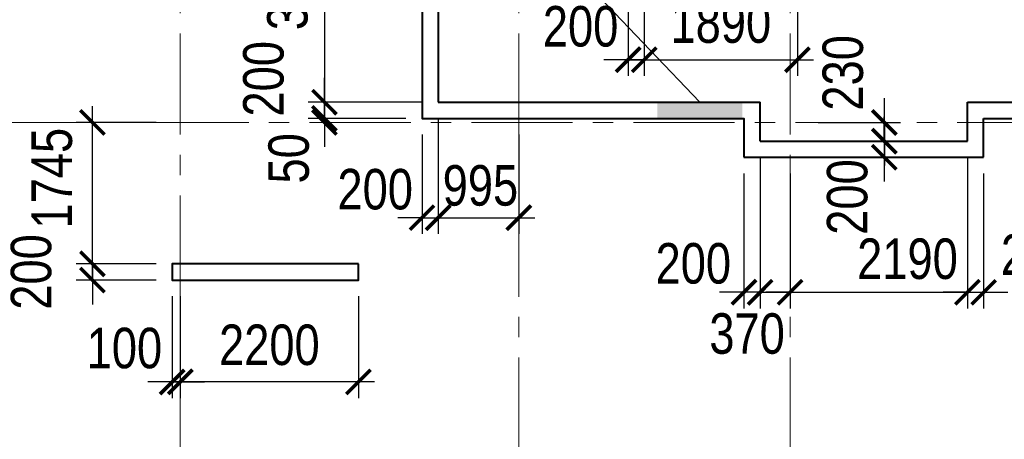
# Model space of a CAD drawing. Extents: x -8631841 to -8525813, y 4017860 to 4564755.
# Tile 47 of 112: x -8600995 to -8588837, y 4297216 to 4302394. Entities that reach past the tile are written whole.
import ezdxf

# ---------------------------------------------------------------- set-up
doc = ezdxf.new("R2010")
doc.units = 0
doc.header["$LTSCALE"] = 1000
doc.header["$MEASUREMENT"] = 0
doc.linetypes.add('CENTER', pattern=[2, 1.25, -0.25, 0.25, -0.25])
for name, color, linetype, lineweight in [('CК-400-Т(двери)', 7, 'Continuous', 20), ('СК-040-С(тены)', 12, 'Continuous', 40), ('СК-043-С-ПИЛОНЫ', 5, 'Continuous', 40), ('СК-100-О(си)', 7, 'CENTER', 15), ('СК-300-Р(азмеры)', 7, 'Continuous', 20), ('СК-343-Р-КОЛОННЫ', 7, 'Continuous', 13), ('СК-600-Ш(триховка', 7, 'Continuous', 15)]:
    doc.layers.add(name, color=color, linetype=linetype, lineweight=lineweight)
doc.styles.add('RUSS', font='arial.ttf', dxfattribs={"width": 0.8})
doc.dimstyles.new('100-200', dxfattribs={"dimscale": 0, "dimtxt": 500, "dimasz": 300, "dimexe": 200, "dimexo": 200, "dimgap": 200, "dimtad": 1, "dimdec": 0, "dimzin": 0, "dimdsep": 46, "dimtxsty": 'RUSS', "dimblk": 'ARCHTICK', "dimcen": 0.096, "dimdle": 200, "dimclrd": 7, "dimclre": 7, "dimclrt": 256, "dimadec": 0, "dimazin": 0, "dimtfac": 1, "dimtdec": 0, "dimtmove": 2, "dimatfit": 3, "dimldrblk": 'OBLIQUE', "dimfxl": 1, "dimtolj": 1, "dimtzin": 0, "dimarcsym": 0})

# ---------------------------------------------------------------- blocks, each defined once
blk = doc.blocks.new('оси')
at = {"layer": 'СК-100-О(си)'}
for p, q in [((-40280.2, 18534.9), (-40280.2, -7257.5)), ((-36100.2, 18534.9), (-36100.2, -7257.5)), ((-32750.1, 18534.9), (-32750.1, -7257.5)), ((-46685.3, 7435), (6554.2, 7435))]:
    blk.add_line(p, q, dxfattribs=at)
blk = doc.blocks.new('A$C858fb3ef')
at = {"layer": 'СК-300-Р(азмеры)'}
blk.add_blockref('оси', (0, 0), dxfattribs=at)
blk = doc.blocks.new('A$C573b34c5')
blk.add_blockref('A$C858fb3ef', (0, 0))
blk = doc.blocks.new('_ArchTick')
at = {"color": 0, "linetype": 'ByBlock', "const_width": 0.15}
blk.add_lwpolyline([(-0.5, -0.5), (0.5, 0.5)], dxfattribs=at)
blk = doc.blocks.new('*D497')
at = {"layer": 'Defpoints', "color": 0, "transparency": 16777216}
for p in [(-8599112, 4299381), (-8600097, 4299181), (-8599112, 4299181)]:
    blk.add_point(p, dxfattribs=at)
at = {"layer": 'СК-343-Р-КОЛОННЫ', "color": 7, "lineweight": -2, "transparency": 16777216}
for p, q in [((-8600097, 4299381), (-8600097, 4299681)), ((-8599312, 4299381), (-8600297, 4299381)), ((-8600097, 4299381), (-8600097, 4299181)), ((-8599312, 4299181), (-8600297, 4299181)), ((-8600097, 4299181), (-8600097, 4298881))]:
    blk.add_line(p, q, dxfattribs=at)
at = {"layer": 'СК-343-Р-КОЛОННЫ', "color": 7, "lineweight": -2, "transparency": 16777216, "xscale": 300, "yscale": 300, "zscale": 300}
for p, rotation in [((-8600097, 4299381), 270), ((-8600097, 4299181), 90)]:
    blk.add_blockref('_ArchTick', p, dxfattribs=dict(at, rotation=rotation))
at = {"layer": 'СК-343-Р-КОЛОННЫ', "transparency": 16777216, "insert": (-8600852, 4299281), "char_height": 500, "attachment_point": 5, "rotation": 90, "style": 'RUSS'}
blk.add_mtext('\\A1;200', dxfattribs=at)
blk = doc.blocks.new('_Oblique')
at = {"color": 0, "linetype": 'ByBlock', "lineweight": -2}
blk.add_line((-0.5, -0.5), (0.5, 0.5), dxfattribs=at)
blk = doc.blocks.new('*D498')
at = {"layer": 'Defpoints', "color": 0, "transparency": 16777216}
for p in [(-8600097, 4301126), (-8599112, 4301126), (-8599112, 4299381)]:
    blk.add_point(p, dxfattribs=at)
at = {"layer": 'СК-343-Р-КОЛОННЫ', "color": 7, "lineweight": -2, "transparency": 16777216}
for p, q in [((-8600097, 4299181), (-8600097, 4301326)), ((-8599312, 4301126), (-8600297, 4301126)), ((-8599312, 4299381), (-8600297, 4299381))]:
    blk.add_line(p, q, dxfattribs=at)
at = {"layer": 'СК-343-Р-КОЛОННЫ', "color": 7, "lineweight": -2, "transparency": 16777216, "xscale": 300, "yscale": 300, "zscale": 300}
for p, rotation in [((-8600097, 4301126), 90), ((-8600097, 4299381), 270)]:
    blk.add_blockref('_ArchTick', p, dxfattribs=dict(at, rotation=rotation))
at = {"layer": 'СК-343-Р-КОЛОННЫ', "transparency": 16777216, "insert": (-8600596, 4300438), "char_height": 500, "attachment_point": 5, "rotation": 90, "style": 'RUSS'}
blk.add_mtext('\\A1;1745', dxfattribs=at)
blk = doc.blocks.new('*D416')
at = {"layer": 'Defpoints', "color": 0, "transparency": 16777216}
for p in [(-8591392, 4303175), (-8591192, 4302975), (-8590033, 4302975)]:
    blk.add_point(p, dxfattribs=at)
at = {"layer": 'СК-343-Р-КОЛОННЫ', "color": 7, "lineweight": -2, "transparency": 16777216}
for p, q in [((-8590033, 4303175), (-8590033, 4303475)), ((-8591192, 4303175), (-8589833, 4303175)), ((-8590033, 4303175), (-8590033, 4302975)), ((-8590992, 4302975), (-8589833, 4302975)), ((-8590033, 4302975), (-8590033, 4302675))]:
    blk.add_line(p, q, dxfattribs=at)
at = {"layer": 'СК-343-Р-КОЛОННЫ', "color": 7, "lineweight": -2, "transparency": 16777216, "xscale": 300, "yscale": 300, "zscale": 300}
for p, rotation in [((-8590033, 4303175), 270), ((-8590033, 4302975), 90)]:
    blk.add_blockref('_ArchTick', p, dxfattribs=dict(at, rotation=rotation))
at = {"layer": 'СК-343-Р-КОЛОННЫ', "transparency": 16777216, "insert": (-8589358, 4303024), "char_height": 500, "attachment_point": 5, "rotation": 90, "style": 'RUSS'}
blk.add_mtext('\\A1;200', dxfattribs=at)
blk = doc.blocks.new('*D420')
at = {"layer": 'Defpoints', "color": 0, "transparency": 16777216}
for p in [(-8593282, 4303175), (-8591392, 4303175), (-8591392, 4301900)]:
    blk.add_point(p, dxfattribs=at)
at = {"layer": 'СК-343-Р-КОЛОННЫ', "color": 7, "lineweight": -2, "transparency": 16777216}
for p, q in [((-8593282, 4302975), (-8593282, 4301700)), ((-8591392, 4302975), (-8591392, 4301700)), ((-8593482, 4301900), (-8591192, 4301900))]:
    blk.add_line(p, q, dxfattribs=at)
at = {"layer": 'СК-343-Р-КОЛОННЫ', "color": 7, "lineweight": -2, "transparency": 16777216, "xscale": 300, "yscale": 300, "zscale": 300, "rotation": 180}
blk.add_blockref('_ArchTick', (-8593282, 4301900), dxfattribs=at)
at = {"layer": 'СК-343-Р-КОЛОННЫ', "color": 7, "lineweight": -2, "transparency": 16777216, "xscale": 300, "yscale": 300, "zscale": 300}
blk.add_blockref('_ArchTick', (-8591392, 4301900), dxfattribs=at)
at = {"layer": 'СК-343-Р-КОЛОННЫ', "transparency": 16777216, "insert": (-8592337, 4302355), "char_height": 500, "attachment_point": 5, "style": 'RUSS'}
blk.add_mtext('\\A1;1890', dxfattribs=at)
blk = doc.blocks.new('*D421')
at = {"layer": 'Defpoints', "color": 0, "transparency": 16777216}
for p in [(-8593282, 4303175), (-8593482, 4302975), (-8593482, 4301900)]:
    blk.add_point(p, dxfattribs=at)
at = {"layer": 'СК-343-Р-КОЛОННЫ', "color": 7, "lineweight": -2, "transparency": 16777216}
for p, q in [((-8593282, 4302975), (-8593282, 4301700)), ((-8593482, 4302775), (-8593482, 4301700)), ((-8593482, 4301900), (-8593782, 4301900)), ((-8593282, 4301900), (-8593482, 4301900)), ((-8593282, 4301900), (-8592982, 4301900))]:
    blk.add_line(p, q, dxfattribs=at)
at = {"layer": 'СК-343-Р-КОЛОННЫ', "color": 7, "lineweight": -2, "transparency": 16777216, "xscale": 300, "yscale": 300, "zscale": 300}
blk.add_blockref('_ArchTick', (-8593482, 4301900), dxfattribs=at)
at = {"layer": 'СК-343-Р-КОЛОННЫ', "color": 7, "lineweight": -2, "transparency": 16777216, "xscale": 300, "yscale": 300, "zscale": 300, "rotation": 180}
blk.add_blockref('_ArchTick', (-8593282, 4301900), dxfattribs=at)
at = {"layer": 'СК-343-Р-КОЛОННЫ', "transparency": 16777216, "insert": (-8594069, 4302309), "char_height": 500, "attachment_point": 5, "style": 'RUSS'}
blk.add_mtext('\\A1;200', dxfattribs=at)
blk = doc.blocks.new('*D422')
at = {"layer": 'Defpoints', "color": 0, "transparency": 16777216}
for p in [(-8595827, 4304396), (-8597232, 4301376), (-8595826, 4301376)]:
    blk.add_point(p, dxfattribs=at)
at = {"layer": 'СК-343-Р-КОЛОННЫ', "color": 7, "lineweight": -2, "transparency": 16777216}
for p, q in [((-8597232, 4304596), (-8597232, 4301176)), ((-8596027, 4304396), (-8597432, 4304396)), ((-8596026, 4301376), (-8597432, 4301376))]:
    blk.add_line(p, q, dxfattribs=at)
at = {"layer": 'СК-343-Р-КОЛОННЫ', "color": 7, "lineweight": -2, "transparency": 16777216, "xscale": 300, "yscale": 300, "zscale": 300}
for p, rotation in [((-8597232, 4304396), 90), ((-8597232, 4301376), 270)]:
    blk.add_blockref('_ArchTick', p, dxfattribs=dict(at, rotation=rotation))
at = {"layer": 'СК-343-Р-КОЛОННЫ', "transparency": 16777216, "insert": (-8597687, 4302886), "char_height": 500, "attachment_point": 5, "rotation": 90, "style": 'RUSS'}
blk.add_mtext('\\A1;3020', dxfattribs=at)
blk = doc.blocks.new('*D423')
at = {"layer": 'Defpoints', "color": 0, "transparency": 16777216}
for p in [(-8596027, 4301176), (-8597232, 4301126), (-8597232, 4301126)]:
    blk.add_point(p, dxfattribs=at)
at = {"layer": 'СК-343-Р-КОЛОННЫ', "color": 7, "lineweight": -2, "transparency": 16777216}
for p, q in [((-8597232, 4301176), (-8597232, 4301476)), ((-8596227, 4301176), (-8597432, 4301176)), ((-8597232, 4301176), (-8597232, 4301126)), ((-8597232, 4301126), (-8597232, 4300826))]:
    blk.add_line(p, q, dxfattribs=at)
at = {"layer": 'СК-343-Р-КОЛОННЫ', "color": 7, "lineweight": -2, "transparency": 16777216, "xscale": 300, "yscale": 300, "zscale": 300}
for p, rotation in [((-8597232, 4301176), 270), ((-8597232, 4301126), 90)]:
    blk.add_blockref('_ArchTick', p, dxfattribs=dict(at, rotation=rotation))
at = {"layer": 'СК-343-Р-КОЛОННЫ', "transparency": 16777216, "insert": (-8597671, 4300683), "char_height": 500, "attachment_point": 5, "rotation": 90, "style": 'RUSS'}
blk.add_mtext('\\A1;50', dxfattribs=at)
blk = doc.blocks.new('*D428')
at = {"layer": 'Defpoints', "color": 0, "transparency": 16777216}
for p in [(-8595827, 4301376), (-8597232, 4301176), (-8596027, 4301176)]:
    blk.add_point(p, dxfattribs=at)
at = {"layer": 'СК-343-Р-КОЛОННЫ', "color": 7, "lineweight": -2, "transparency": 16777216}
for p, q in [((-8597232, 4301376), (-8597232, 4301676)), ((-8596027, 4301376), (-8597432, 4301376)), ((-8597232, 4301376), (-8597232, 4301176)), ((-8596227, 4301176), (-8597432, 4301176)), ((-8597232, 4301176), (-8597232, 4300876))]:
    blk.add_line(p, q, dxfattribs=at)
at = {"layer": 'СК-343-Р-КОЛОННЫ', "color": 7, "lineweight": -2, "transparency": 16777216, "xscale": 300, "yscale": 300, "zscale": 300}
for p, rotation in [((-8597232, 4301376), 270), ((-8597232, 4301176), 90)]:
    blk.add_blockref('_ArchTick', p, dxfattribs=dict(at, rotation=rotation))
at = {"layer": 'СК-343-Р-КОЛОННЫ', "transparency": 16777216, "insert": (-8597983, 4301665), "char_height": 500, "attachment_point": 5, "rotation": 90, "style": 'RUSS'}
blk.add_mtext('\\A1;200', dxfattribs=at)
blk = doc.blocks.new('*D429')
at = {"layer": 'Defpoints', "color": 0, "transparency": 16777216}
for p in [(-8599012, 4299181), (-8596812, 4299181), (-8599012, 4297924)]:
    blk.add_point(p, dxfattribs=at)
at = {"layer": 'СК-343-Р-КОЛОННЫ', "color": 7, "lineweight": -2, "transparency": 16777216}
for p, q in [((-8599012, 4298981), (-8599012, 4297724)), ((-8596812, 4298981), (-8596812, 4297724)), ((-8596612, 4297924), (-8599212, 4297924))]:
    blk.add_line(p, q, dxfattribs=at)
at = {"layer": 'СК-343-Р-КОЛОННЫ', "color": 7, "lineweight": -2, "transparency": 16777216, "xscale": 300, "yscale": 300, "zscale": 300, "rotation": 180}
blk.add_blockref('_ArchTick', (-8599012, 4297924), dxfattribs=at)
at = {"layer": 'СК-343-Р-КОЛОННЫ', "color": 7, "lineweight": -2, "transparency": 16777216, "xscale": 300, "yscale": 300, "zscale": 300}
blk.add_blockref('_ArchTick', (-8596812, 4297924), dxfattribs=at)
at = {"layer": 'СК-343-Р-КОЛОННЫ', "transparency": 16777216, "insert": (-8597912, 4298379), "char_height": 500, "attachment_point": 5, "style": 'RUSS'}
blk.add_mtext('\\A1;2200', dxfattribs=at)
blk = doc.blocks.new('*D430')
at = {"layer": 'Defpoints', "color": 0, "transparency": 16777216}
for p in [(-8599112, 4299181), (-8599012, 4299181), (-8599012, 4297924)]:
    blk.add_point(p, dxfattribs=at)
at = {"layer": 'СК-343-Р-КОЛОННЫ', "color": 7, "lineweight": -2, "transparency": 16777216}
for p, q in [((-8599112, 4298981), (-8599112, 4297724)), ((-8599012, 4298981), (-8599012, 4297724)), ((-8599112, 4297924), (-8599412, 4297924)), ((-8599112, 4297924), (-8599012, 4297924)), ((-8599012, 4297924), (-8598712, 4297924))]:
    blk.add_line(p, q, dxfattribs=at)
at = {"layer": 'СК-343-Р-КОЛОННЫ', "color": 7, "lineweight": -2, "transparency": 16777216, "xscale": 300, "yscale": 300, "zscale": 300}
blk.add_blockref('_ArchTick', (-8599112, 4297924), dxfattribs=at)
at = {"layer": 'СК-343-Р-КОЛОННЫ', "color": 7, "lineweight": -2, "transparency": 16777216, "xscale": 300, "yscale": 300, "zscale": 300, "rotation": 180}
blk.add_blockref('_ArchTick', (-8599012, 4297924), dxfattribs=at)
at = {"layer": 'СК-343-Р-КОЛОННЫ', "transparency": 16777216, "insert": (-8599702, 4298339), "char_height": 500, "attachment_point": 5, "style": 'RUSS'}
blk.add_mtext('\\A1;100', dxfattribs=at)
blk = doc.blocks.new('*D449')
at = {"layer": 'Defpoints', "color": 0, "transparency": 16777216}
for p in [(-8589292, 4300896), (-8589092, 4300696), (-8589092, 4299030)]:
    blk.add_point(p, dxfattribs=at)
at = {"layer": 'СК-343-Р-КОЛОННЫ', "color": 7, "lineweight": -2, "transparency": 16777216}
for p, q in [((-8589292, 4300696), (-8589292, 4298830)), ((-8589092, 4300496), (-8589092, 4298830)), ((-8589292, 4299030), (-8589592, 4299030)), ((-8589292, 4299030), (-8589092, 4299030)), ((-8589092, 4299030), (-8588792, 4299030))]:
    blk.add_line(p, q, dxfattribs=at)
at = {"layer": 'СК-343-Р-КОЛОННЫ', "color": 7, "lineweight": -2, "transparency": 16777216, "xscale": 300, "yscale": 300, "zscale": 300}
blk.add_blockref('_ArchTick', (-8589292, 4299030), dxfattribs=at)
at = {"layer": 'СК-343-Р-КОЛОННЫ', "color": 7, "lineweight": -2, "transparency": 16777216, "xscale": 300, "yscale": 300, "zscale": 300, "rotation": 180}
blk.add_blockref('_ArchTick', (-8589092, 4299030), dxfattribs=at)
at = {"layer": 'СК-343-Р-КОЛОННЫ', "transparency": 16777216, "insert": (-8588413, 4299492), "char_height": 500, "attachment_point": 5, "style": 'RUSS'}
blk.add_mtext('\\A1;200', dxfattribs=at)
blk = doc.blocks.new('*D450')
at = {"layer": 'Defpoints', "color": 0, "transparency": 16777216}
for p in [(-8589292, 4300896), (-8591482, 4300696), (-8589292, 4299030)]:
    blk.add_point(p, dxfattribs=at)
at = {"layer": 'СК-343-Р-КОЛОННЫ', "color": 7, "lineweight": -2, "transparency": 16777216}
for p, q in [((-8589292, 4300696), (-8589292, 4298830)), ((-8591482, 4300496), (-8591482, 4298830)), ((-8591482, 4299030), (-8591782, 4299030)), ((-8591482, 4299030), (-8589292, 4299030)), ((-8589292, 4299030), (-8588992, 4299030))]:
    blk.add_line(p, q, dxfattribs=at)
at = {"layer": 'СК-343-Р-КОЛОННЫ', "color": 7, "lineweight": -2, "transparency": 16777216, "xscale": 300, "yscale": 300, "zscale": 300}
blk.add_blockref('_ArchTick', (-8591482, 4299030), dxfattribs=at)
at = {"layer": 'СК-343-Р-КОЛОННЫ', "color": 7, "lineweight": -2, "transparency": 16777216, "xscale": 300, "yscale": 300, "zscale": 300, "rotation": 180}
blk.add_blockref('_ArchTick', (-8589292, 4299030), dxfattribs=at)
at = {"layer": 'СК-343-Р-КОЛОННЫ', "transparency": 16777216, "insert": (-8590032, 4299441), "char_height": 500, "attachment_point": 5, "style": 'RUSS'}
blk.add_mtext('\\A1;2190', dxfattribs=at)
blk = doc.blocks.new('*D451')
at = {"layer": 'Defpoints', "color": 0, "transparency": 16777216}
for p in [(-8591852, 4300896), (-8591482, 4300696), (-8591482, 4299030)]:
    blk.add_point(p, dxfattribs=at)
at = {"layer": 'СК-343-Р-КОЛОННЫ', "color": 7, "lineweight": -2, "transparency": 16777216}
for p, q in [((-8591852, 4300696), (-8591852, 4298830)), ((-8591482, 4300496), (-8591482, 4298830)), ((-8591852, 4299030), (-8592152, 4299030)), ((-8591852, 4299030), (-8591482, 4299030)), ((-8591482, 4299030), (-8591182, 4299030))]:
    blk.add_line(p, q, dxfattribs=at)
at = {"layer": 'СК-343-Р-КОЛОННЫ', "color": 7, "lineweight": -2, "transparency": 16777216, "xscale": 300, "yscale": 300, "zscale": 300}
blk.add_blockref('_ArchTick', (-8591852, 4299030), dxfattribs=at)
at = {"layer": 'СК-343-Р-КОЛОННЫ', "color": 7, "lineweight": -2, "transparency": 16777216, "xscale": 300, "yscale": 300, "zscale": 300, "rotation": 180}
blk.add_blockref('_ArchTick', (-8591482, 4299030), dxfattribs=at)
at = {"layer": 'СК-343-Р-КОЛОННЫ', "transparency": 16777216, "insert": (-8592013, 4298518), "char_height": 500, "attachment_point": 5, "style": 'RUSS'}
blk.add_mtext('\\A1;370', dxfattribs=at)
blk = doc.blocks.new('*D452')
at = {"layer": 'Defpoints', "color": 0, "transparency": 16777216}
for p in [(-8591852, 4300896), (-8592052, 4300696), (-8592052, 4299031)]:
    blk.add_point(p, dxfattribs=at)
at = {"layer": 'СК-343-Р-КОЛОННЫ', "color": 7, "lineweight": -2, "transparency": 16777216}
for p, q in [((-8591852, 4300696), (-8591852, 4298831)), ((-8592052, 4300496), (-8592052, 4298831)), ((-8592052, 4299031), (-8592352, 4299031)), ((-8591852, 4299031), (-8592052, 4299031)), ((-8591852, 4299031), (-8591552, 4299031))]:
    blk.add_line(p, q, dxfattribs=at)
at = {"layer": 'СК-343-Р-КОЛОННЫ', "color": 7, "lineweight": -2, "transparency": 16777216, "xscale": 300, "yscale": 300, "zscale": 300}
blk.add_blockref('_ArchTick', (-8592052, 4299031), dxfattribs=at)
at = {"layer": 'СК-343-Р-КОЛОННЫ', "color": 7, "lineweight": -2, "transparency": 16777216, "xscale": 300, "yscale": 300, "zscale": 300, "rotation": 180}
blk.add_blockref('_ArchTick', (-8591852, 4299031), dxfattribs=at)
at = {"layer": 'СК-343-Р-КОЛОННЫ', "transparency": 16777216, "insert": (-8592677, 4299384), "char_height": 500, "attachment_point": 5, "style": 'RUSS'}
blk.add_mtext('\\A1;200', dxfattribs=at)
blk = doc.blocks.new('*D460')
at = {"layer": 'Defpoints', "color": 0, "transparency": 16777216}
for p in [(-8591337, 4301126), (-8591337, 4300896), (-8590318, 4300896)]:
    blk.add_point(p, dxfattribs=at)
at = {"layer": 'СК-343-Р-КОЛОННЫ', "color": 7, "lineweight": -2, "transparency": 16777216}
for p, q in [((-8590318, 4301126), (-8590318, 4301426)), ((-8591137, 4301126), (-8590118, 4301126)), ((-8590318, 4301126), (-8590318, 4300896)), ((-8591137, 4300896), (-8590118, 4300896)), ((-8590318, 4300896), (-8590318, 4300596))]:
    blk.add_line(p, q, dxfattribs=at)
at = {"layer": 'СК-343-Р-КОЛОННЫ', "color": 7, "lineweight": -2, "transparency": 16777216, "xscale": 300, "yscale": 300, "zscale": 300}
for p, rotation in [((-8590318, 4301126), 270), ((-8590318, 4300896), 90)]:
    blk.add_blockref('_ArchTick', p, dxfattribs=dict(at, rotation=rotation))
at = {"layer": 'СК-343-Р-КОЛОННЫ', "transparency": 16777216, "insert": (-8590828, 4301738), "char_height": 500, "attachment_point": 5, "rotation": 90, "style": 'RUSS'}
blk.add_mtext('\\A1;230', dxfattribs=at)
blk = doc.blocks.new('*D461')
at = {"layer": 'Defpoints', "color": 0, "transparency": 16777216}
for p in [(-8591338, 4300896), (-8591338, 4300696), (-8590319, 4300696)]:
    blk.add_point(p, dxfattribs=at)
at = {"layer": 'СК-343-Р-КОЛОННЫ', "color": 7, "lineweight": -2, "transparency": 16777216}
for p, q in [((-8590319, 4300896), (-8590319, 4301196)), ((-8591138, 4300896), (-8590119, 4300896)), ((-8590319, 4300896), (-8590319, 4300696)), ((-8591138, 4300696), (-8590119, 4300696)), ((-8590319, 4300696), (-8590319, 4300396))]:
    blk.add_line(p, q, dxfattribs=at)
at = {"layer": 'СК-343-Р-КОЛОННЫ', "color": 7, "lineweight": -2, "transparency": 16777216, "xscale": 300, "yscale": 300, "zscale": 300}
for p, rotation in [((-8590319, 4300896), 270), ((-8590319, 4300696), 90)]:
    blk.add_blockref('_ArchTick', p, dxfattribs=dict(at, rotation=rotation))
at = {"layer": 'СК-343-Р-КОЛОННЫ', "transparency": 16777216, "insert": (-8590774, 4300206), "char_height": 500, "attachment_point": 5, "rotation": 90, "style": 'RUSS'}
blk.add_mtext('\\A1;200', dxfattribs=at)
blk = doc.blocks.new('12-18')
at = {"layer": 'СК-040-С(тены)'}
for p, q in [((6825, 10705), (6825, 7685)), ((6826, 7685), (10800, 7685)), ((10800, 7205), (10800, 7685)), ((13360, 7205), (13360, 7685)), ((13360, 7685), (16650, 7685)), ((13560, 7005), (13560, 7485)), ((13560, 7485), (16450, 7485)), ((10800, 7205), (13360, 7205)), ((10600, 7005), (13560, 7005))]:
    blk.add_line(p, q, dxfattribs=at)
blk.add_lwpolyline([(6740, 15241), (6740, 13185), (7160, 13185), (7160, 10905), (6775, 10905), (6775, 10905), (6625, 10905), (6625, 7485), (10600, 7485), (10600, 7005)], dxfattribs=at)
at = {"layer": 'СК-043-С-ПИЛОНЫ'}
blk.add_lwpolyline([(5840, 5690), (3540, 5690), (3540, 5490), (5840, 5490), (5840, 5690)], dxfattribs=at)
at = {"layer": 'СК-600-Ш(триховка', "color": 7}
blk.add_solid([(9530, 7685), (9530, 7485), (10580, 7685), (10580, 7485)], dxfattribs=at)
blk = doc.blocks.new('*D1068')
at = {"layer": 'Defpoints', "color": 0, "transparency": 16777216}
for p in [(-8595827, 4301376), (-8596027, 4301176), (-8595827, 4299951)]:
    blk.add_point(p, dxfattribs=at)
at = {"layer": 'СК-343-Р-КОЛОННЫ', "color": 7, "lineweight": -2, "transparency": 16777216}
for p, q in [((-8595827, 4301176), (-8595827, 4299751)), ((-8596027, 4300976), (-8596027, 4299751)), ((-8596027, 4299951), (-8596327, 4299951)), ((-8596027, 4299951), (-8595827, 4299951)), ((-8595827, 4299951), (-8595527, 4299951))]:
    blk.add_line(p, q, dxfattribs=at)
at = {"layer": 'СК-343-Р-КОЛОННЫ', "color": 7, "lineweight": -2, "transparency": 16777216, "xscale": 300, "yscale": 300, "zscale": 300}
blk.add_blockref('_ArchTick', (-8596027, 4299951), dxfattribs=at)
at = {"layer": 'СК-343-Р-КОЛОННЫ', "color": 7, "lineweight": -2, "transparency": 16777216, "xscale": 300, "yscale": 300, "zscale": 300, "rotation": 180}
blk.add_blockref('_ArchTick', (-8595827, 4299951), dxfattribs=at)
at = {"layer": 'СК-343-Р-КОЛОННЫ', "transparency": 16777216, "insert": (-8596605, 4300299), "char_height": 500, "attachment_point": 5, "style": 'RUSS'}
blk.add_mtext('\\A1;200', dxfattribs=at)
blk = doc.blocks.new('*D1061')
at = {"layer": 'Defpoints', "color": 0, "transparency": 16777216}
for p in [(-8595827, 4301376), (-8594832, 4301176), (-8594832, 4299951)]:
    blk.add_point(p, dxfattribs=at)
at = {"layer": 'СК-343-Р-КОЛОННЫ', "color": 7, "lineweight": -2, "transparency": 16777216}
for p, q in [((-8595827, 4301176), (-8595827, 4299751)), ((-8594832, 4300976), (-8594832, 4299751)), ((-8596027, 4299951), (-8594632, 4299951))]:
    blk.add_line(p, q, dxfattribs=at)
at = {"layer": 'СК-343-Р-КОЛОННЫ', "color": 7, "lineweight": -2, "transparency": 16777216, "xscale": 300, "yscale": 300, "zscale": 300, "rotation": 180}
blk.add_blockref('_ArchTick', (-8595827, 4299951), dxfattribs=at)
at = {"layer": 'СК-343-Р-КОЛОННЫ', "color": 7, "lineweight": -2, "transparency": 16777216, "xscale": 300, "yscale": 300, "zscale": 300}
blk.add_blockref('_ArchTick', (-8594832, 4299951), dxfattribs=at)
at = {"layer": 'СК-343-Р-КОЛОННЫ', "transparency": 16777216, "insert": (-8595306, 4300346), "char_height": 500, "attachment_point": 5, "style": 'RUSS'}
blk.add_mtext('\\A1;995', dxfattribs=at)

msp = doc.modelspace()

# ---------------------------------------------------------------- linework, layer by layer
at = {"layer": 'CК-400-Т(двери)'}
msp.add_line((-8597477.5, 4306497.1), (-8592597.1, 4301376.1), dxfattribs=at)

# ---------------------------------------------------------------- block references
at = {"layer": 'СК-043-С-ПИЛОНЫ'}
msp.add_blockref('12-18', (-8602652.1, 4293690.8), dxfattribs=at)
at = {"layer": 'СК-300-Р(азмеры)'}
msp.add_blockref('A$C573b34c5', (-8558731.8, 4293690.8), dxfattribs=at)

# ---------------------------------------------------------------- dimensions: what is measured, and where the dimension line sits
at = {"layer": 'СК-343-Р-КОЛОННЫ'}
for base, p1, p2, picture, middle in [((-8597231.5, 4301376), (-8595827.3, 4304395.6), (-8595825.7, 4301376), '*D422', (-8597687, 4302885.8)), ((-8600096.7, 4299180.7), (-8599112.2, 4299380.7), (-8599112.2, 4299180.7), '*D497', (-8600852, 4299280.7))]:
    dim = msp.add_linear_dim(base=base, p1=p1, p2=p2, angle=90, dimstyle='100-200', override={"dimscale": 1}, dxfattribs=at)
    dim.commit()
    dim.dimension.update_dxf_attribs({"geometry": picture, "text_midpoint": middle})
for base, p1, p2, picture, middle in [((-8590033.1, 4302975.4), (-8591391.8, 4303175.4), (-8591191.8, 4302975.4), '*D416', (-8589358.3, 4303024.1)), ((-8590318.3, 4300896.1), (-8591337.4, 4301125.8), (-8591337.4, 4300896.1), '*D460', (-8590827.8, 4301737.7)), ((-8597231.5, 4301176), (-8595827.3, 4301376), (-8596027.3, 4301176), '*D428', (-8597983.1, 4301664.6)), ((-8597231.5, 4301125.8), (-8596027.3, 4301176), (-8597231.5, 4301125.8), '*D423', (-8597671.3, 4300683.1)), ((-8600097.1, 4301125.8), (-8599112.2, 4299380.7), (-8599112.2, 4301125.8), '*D498', (-8600596.4, 4300437.9)), ((-8590319.1, 4300696.1), (-8591338.2, 4300896.1), (-8591338.2, 4300696.1), '*D461', (-8590774.2, 4300206))]:
    dim = msp.add_linear_dim(base=base, p1=p1, p2=p2, angle=90, dimstyle='100-200', override={"dimscale": 1}, dxfattribs=at)
    dim.commit()
    dim.dimension.update_dxf_attribs({"geometry": picture, "text_midpoint": middle, "dimtype": 160})
for base, p1, p2, picture, middle in [((-8593482.1, 4301900.2), (-8593282.1, 4303175.4), (-8593482.1, 4302975.4), '*D421', (-8594069.3, 4302308.9)), ((-8595827.3, 4299951.5), (-8596027.3, 4301176), (-8595827.3, 4301376), '*D1068', (-8596605.5, 4300298.6)), ((-8594832.1, 4299951.5), (-8595827.3, 4301376), (-8594832.1, 4301176), '*D1061', (-8595306.1, 4300346.4)), ((-8592052.1, 4299030.5), (-8591852.1, 4300896), (-8592052.1, 4300696), '*D452', (-8592677.2, 4299383.7)), ((-8591482, 4299030.2), (-8591852.1, 4300896), (-8591482, 4300696), '*D451', (-8592012.7, 4298517.8)), ((-8589292.1, 4299030.2), (-8591482, 4300696), (-8589292.1, 4300896), '*D450', (-8590031.6, 4299441.1)), ((-8589092.1, 4299030.2), (-8589292.1, 4300896), (-8589092.1, 4300696), '*D449', (-8588413.3, 4299491.7)), ((-8599012.1, 4297924.1), (-8599112.2, 4299180.7), (-8599012.1, 4299180.7), '*D430', (-8599701.7, 4298338.5))]:
    dim = msp.add_linear_dim(base=base, p1=p1, p2=p2, dimstyle='100-200', override={"dimscale": 1}, dxfattribs=at)
    dim.commit()
    dim.dimension.update_dxf_attribs({"geometry": picture, "text_midpoint": middle, "dimtype": 160})
for base, p1, p2, picture, middle in [((-8591391.8, 4301900.2), (-8593282.1, 4303175.4), (-8591391.8, 4303175.4), '*D420', (-8592337, 4302355.5)), ((-8599012.1, 4297924.1), (-8596812.1, 4299180.7), (-8599012.1, 4299180.7), '*D429', (-8597912.1, 4298379.4))]:
    dim = msp.add_linear_dim(base=base, p1=p1, p2=p2, dimstyle='100-200', override={"dimscale": 1}, dxfattribs=at)
    dim.commit()
    dim.dimension.update_dxf_attribs({"geometry": picture, "text_midpoint": middle})

doc.saveas('drawing.dxf')
